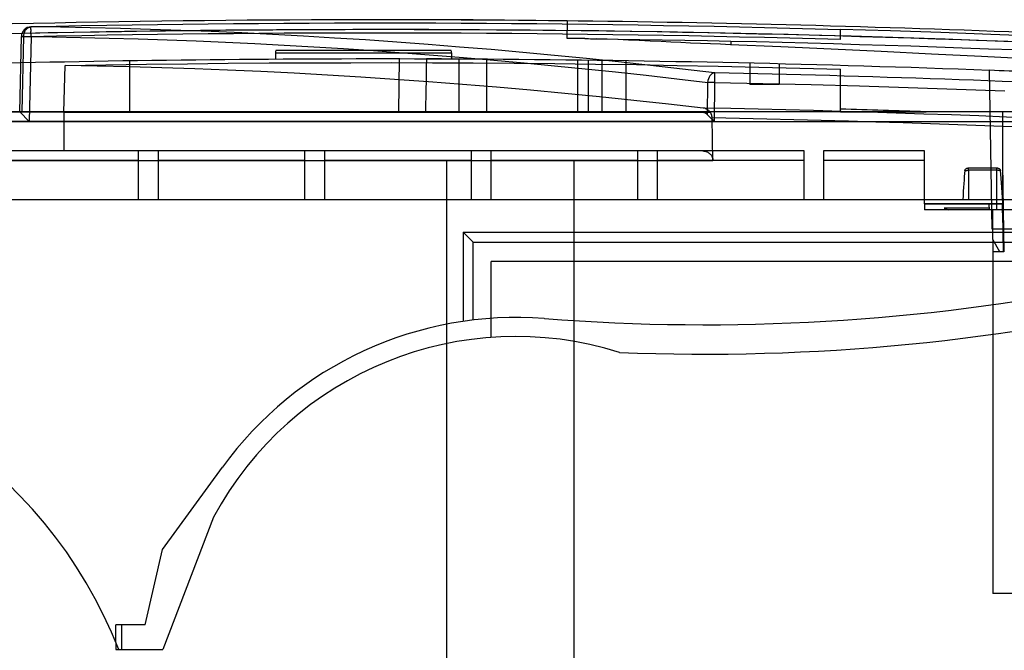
# Model space of a CAD drawing. Header units: millimetres. Extents: x -114 to 192, y -1608 to 324.
# Tile 5 of 9: x -2 to 98, y 259 to 324. Entities that reach past the tile are written whole.
import ezdxf

# ---------------------------------------------------------------- set-up
doc = ezdxf.new("R2010")
doc.units = ezdxf.units.MM
doc.layers.add('MAIN-1', color=7, linetype='Continuous')
doc.layers.add('MAIN-2', color=7, linetype='Continuous')

msp = doc.modelspace()

# ---------------------------------------------------------------- linework, layer by layer
at = {"layer": 'MAIN-1'}
for p, q in [((-1.09, 322.98), (-1.09, 322.99)), ((-1.09, 322.97), (-1.09, 322.98)), ((-1.09, 322.98), (-1.09, 322.98)), ((53.72, 323.43), (53.71, 323.39)), ((53.71, 323.39), (53.71, 323.35)), ((53.71, 323.35), (53.71, 323.3)), ((53.71, 323.3), (53.71, 323.25)), ((53.72, 323.61), (53.72, 323.61)), ((53.72, 323.61), (53.72, 323.6)), ((53.72, 323.6), (53.72, 323.59)), ((53.72, 323.59), (53.72, 323.58)), ((53.72, 323.58), (53.72, 323.56)), ((53.72, 323.56), (53.72, 323.54)), ((53.72, 323.54), (53.72, 323.52)), ((53.72, 323.52), (53.72, 323.49)), ((53.72, 323.49), (53.72, 323.46)), ((53.72, 323.46), (53.72, 323.43)), ((-3.85, 322.3), (-2, 322.34)), ((-2.06, 322.01), (-1.97, 322.01)), ((-1.97, 322.01), (-1.95, 322.01)), ((-1.95, 322.01), (-1.92, 322.01)), ((-1.92, 322.01), (-1.88, 322)), ((-1.88, 322), (-1.85, 322)), ((-1.85, 322), (-1.81, 322)), ((-1.81, 322), (-1.77, 322)), ((-1.77, 322), (-1.72, 322)), ((-1.72, 322), (-1.68, 322)), ((-1.68, 322), (-1.63, 322)), ((-1.63, 322), (-1.58, 322)), ((-1.58, 322), (-1.53, 322)), ((-1.53, 322), (-1.47, 322)), ((-1.47, 322), (-1.42, 321.99)), ((-1.42, 321.99), (-1.36, 321.99)), ((-1.36, 321.99), (-1.3, 321.99)), ((-1.3, 321.99), (-1.24, 321.99)), ((-1.06, 321.99), (-1.26, 313.32)), ((-1.24, 321.99), (-1.18, 321.99)), ((-1.18, 321.99), (-1.12, 321.99)), ((-1.12, 321.99), (-1.06, 321.99)), ((-1.09, 322.96), (-1.09, 322.97)), ((-1.09, 322.95), (-1.09, 322.96)), ((-1.09, 322.94), (-1.09, 322.95)), ((-1.09, 322.92), (-1.09, 322.94)), ((-1.09, 322.9), (-1.09, 322.92)), ((-1.08, 322.87), (-1.09, 322.9)), ((-1.08, 322.85), (-1.08, 322.87)), ((-1.08, 322.82), (-1.08, 322.85)), ((-1.08, 322.79), (-1.08, 322.82)), ((-1.08, 322.75), (-1.08, 322.79)), ((-1.08, 322.72), (-1.08, 322.75)), ((-1.07, 322.68), (-1.08, 322.72)), ((-1.08, 322.51), (-1.07, 322.56)), ((-1.08, 322.47), (-1.08, 322.51)), ((-1.08, 322.42), (-1.08, 322.47)), ((-1.08, 322.38), (-1.08, 322.42)), ((-1.08, 322.33), (-1.08, 322.38)), ((-1.08, 322.28), (-1.08, 322.33)), ((-1.07, 322.23), (-1.08, 322.28)), ((-1.07, 322.64), (-1.07, 322.68)), ((-1.07, 322.6), (-1.07, 322.64)), ((-1.07, 322.56), (-1.07, 322.6)), ((-1.07, 322.18), (-1.07, 322.23)), ((-1.07, 322.13), (-1.07, 322.18)), ((-1.07, 322.09), (-1.07, 322.13)), ((-1.07, 322.04), (-1.07, 322.09)), ((-1.06, 321.99), (-1.07, 322.04)), ((2.29, 314.27), (2.4, 319.03)), ((2.4, 319.03), (6.57, 319.1)), ((5.67, 318.98), (2.4, 319.03)), ((8.97, 318.9), (5.67, 318.98)), ((6.57, 319.1), (10.74, 319.17)), ((10.74, 319.17), (14.91, 319.22)), ((14.91, 319.22), (19.08, 319.27)), ((19.08, 319.27), (23.25, 319.3)), ((23.25, 319.3), (27.42, 319.32)), ((27.42, 319.32), (31.59, 319.33)), ((31.59, 319.33), (35.77, 319.34)), ((35.77, 319.34), (39.94, 319.33)), ((39.94, 319.33), (44.11, 319.31)), ((44.11, 319.31), (48.28, 319.28)), ((48.28, 319.28), (52.45, 319.24)), ((52.45, 319.24), (56.62, 319.19)), ((56.62, 319.19), (60.79, 319.13)), ((60.79, 319.13), (64.96, 319.06)), ((64.96, 319.06), (69.13, 318.98)), ((69.13, 318.98), (73.3, 318.88)), ((12.3, 318.81), (8.97, 318.9)), ((15.65, 318.7), (12.3, 318.81)), ((19.01, 318.57), (15.65, 318.7)), ((22.4, 318.42), (19.01, 318.57)), ((25.8, 318.25), (22.4, 318.42)), ((29.21, 318.06), (25.8, 318.25)), ((32.64, 317.85), (29.21, 318.06)), ((73.3, 318.88), (77.47, 318.78)), ((77.47, 318.78), (81.64, 318.67)), ((81.64, 318.57), (81.64, 318.67)), ((81.64, 318.45), (81.64, 318.57)), ((81.64, 318.32), (81.64, 318.45)), ((81.64, 318.18), (81.64, 318.32)), ((81.64, 318.03), (81.64, 318.18)), ((81.64, 317.86), (81.64, 318.03)), ((36.07, 317.62), (32.64, 317.85)), ((39.53, 317.38), (36.07, 317.62)), ((43, 317.11), (39.53, 317.38)), ((46.48, 316.82), (43, 317.11)), ((81.64, 317.68), (81.64, 317.86)), ((81.64, 317.49), (81.64, 317.68)), ((81.64, 317.29), (81.64, 317.49)), ((81.64, 317.08), (81.64, 317.29)), ((81.64, 316.85), (81.64, 317.08)), ((49.97, 316.52), (46.48, 316.82)), ((53.48, 316.19), (49.97, 316.52)), ((57, 315.85), (53.48, 316.19)), ((81.64, 316.61), (81.64, 316.85)), ((81.64, 316.36), (81.64, 316.61)), ((81.64, 316.1), (81.64, 316.36)), ((81.64, 315.82), (81.64, 316.1)), ((60.53, 315.48), (57, 315.85)), ((64.06, 315.1), (60.53, 315.48)), ((67.61, 314.7), (64.06, 315.1)), ((81.64, 315.53), (81.64, 315.82)), ((81.64, 315.23), (81.64, 315.53)), ((81.64, 314.92), (81.64, 315.23)), ((-1.26, 313.32), (-2.23, 314.32)), ((2.29, 314.27), (2.29, 310.32)), ((2.29, 314.27), (5.15, 314.27)), ((5.15, 314.27), (8.08, 314.27)), ((8.08, 314.27), (11.07, 314.27)), ((11.07, 314.27), (14.13, 314.27)), ((14.13, 314.27), (17.26, 314.27)), ((17.26, 314.27), (20.45, 314.27)), ((20.45, 314.27), (23.72, 314.27)), ((23.72, 314.27), (27.05, 314.27)), ((27.05, 314.27), (30.45, 314.27)), ((30.45, 314.27), (33.92, 314.27)), ((33.92, 314.27), (37.46, 314.27)), ((37.46, 314.27), (41.07, 314.27)), ((41.07, 314.27), (44.75, 314.27)), ((44.75, 314.27), (48.5, 314.27)), ((48.5, 314.27), (52.32, 314.27)), ((52.32, 314.27), (56.21, 314.27)), ((56.21, 314.27), (60.18, 314.27)), ((60.18, 314.27), (64.22, 314.27)), ((64.22, 314.27), (68.33, 314.27)), ((67.66, 314.69), (67.61, 314.7)), ((67.72, 314.68), (67.66, 314.69)), ((67.77, 314.67), (67.72, 314.68)), ((67.83, 314.65), (67.77, 314.67)), ((67.88, 314.63), (67.83, 314.65)), ((67.93, 314.6), (67.88, 314.63)), ((67.99, 314.58), (67.93, 314.6)), ((68.04, 314.55), (67.99, 314.58)), ((68.09, 314.52), (68.04, 314.55)), ((68.13, 314.48), (68.09, 314.52)), ((68.18, 314.44), (68.13, 314.48)), ((68.22, 314.4), (68.18, 314.44)), ((68.26, 314.36), (68.22, 314.4)), ((68.3, 314.31), (68.26, 314.36)), ((68.33, 314.27), (68.3, 314.31)), ((68.36, 314.23), (68.33, 314.27)), ((68.38, 314.2), (68.36, 314.23)), ((68.4, 314.16), (68.38, 314.2)), ((68.42, 314.13), (68.4, 314.16)), ((68.44, 314.09), (68.42, 314.13)), ((68.45, 314.05), (68.44, 314.09)), ((68.47, 314.01), (68.45, 314.05)), ((68.48, 313.97), (68.47, 314.01)), ((68.5, 313.92), (68.48, 313.97)), ((68.51, 313.88), (68.5, 313.92)), ((81.64, 314.59), (81.64, 314.92)), ((91.92, 314.32), (90.38, 314.32)), ((93.45, 314.32), (91.92, 314.32)), ((94.97, 314.32), (93.45, 314.32)), ((96.49, 314.32), (94.97, 314.32)), ((98.01, 314.32), (96.49, 314.32)), ((99.51, 314.32), (98.01, 314.32)), ((-92.26, 313.32), (-1.26, 313.32)), ((68.51, 313.84), (68.51, 313.88)), ((68.52, 313.79), (68.51, 313.84)), ((68.52, 313.75), (68.52, 313.79)), ((68.53, 313.7), (68.52, 313.75)), ((68.6, 309.34), (68.53, 313.7)), ((67.57, 310.32), (-88.64, 310.32)), ((67.57, 310.32), (67.62, 310.32)), ((67.62, 310.32), (67.67, 310.31)), ((67.67, 310.31), (67.73, 310.31)), ((67.73, 310.31), (67.78, 310.3)), ((67.78, 310.3), (67.83, 310.29)), ((67.83, 310.29), (67.88, 310.27)), ((67.88, 310.27), (67.93, 310.26)), ((67.93, 310.26), (67.98, 310.24)), ((67.98, 310.24), (68.02, 310.22)), ((68.02, 310.22), (68.07, 310.19)), ((68.07, 310.19), (68.12, 310.17)), ((68.12, 310.17), (68.17, 310.14)), ((68.17, 310.14), (68.21, 310.1)), ((68.21, 310.1), (68.26, 310.07)), ((68.26, 310.07), (68.3, 310.03)), ((68.3, 310.03), (68.34, 309.99)), ((68.34, 309.99), (68.38, 309.94)), ((68.38, 309.94), (68.42, 309.9)), ((-88.64, 309.34), (41.4, 309.34)), ((41.4, 309.34), (54.4, 309.34)), ((41.4, 249.12), (41.4, 309.34)), ((54.4, 309.34), (68.6, 309.34)), ((54.4, 309.34), (54.4, 249.12)), ((68.42, 309.9), (68.45, 309.84)), ((68.45, 309.84), (68.48, 309.79)), ((68.48, 309.79), (68.51, 309.73)), ((68.51, 309.73), (68.54, 309.67)), ((68.54, 309.67), (68.56, 309.61)), ((68.56, 309.61), (68.58, 309.54)), ((68.58, 309.54), (68.59, 309.48)), ((68.59, 309.48), (68.6, 309.41)), ((68.6, 309.41), (68.6, 309.34))]:
    msp.add_line(p, q, dxfattribs=at)
msp.add_arc((34.52, -1338.51), 1653.77, 88.06453, 88.3674, dxfattribs=at)
for centre, major_axis, ratio, start_param, end_param in [((34.49, -1344.07), (1666.43, 0), 1, 1.542496, 1.592131), ((81.64, 321.7), (0, 1), 0.000004, -1.570796, 0.000201), ((34.52, -1342.71), (0, -1662.42), 1, -3.119549, -3.108111), ((34.45, -1337.2), (-1652.48, -0.19), 0.999848, -1.645592, -1.590974), ((34.45, -1337.19), (1651.49, 0.19), 0.999848, 1.496, 1.550049)]:
    msp.add_ellipse(centre, major_axis=major_axis, ratio=ratio, start_param=start_param, end_param=end_param, dxfattribs=at)
at = {"layer": 'MAIN-2'}
for p, q in [((-1.19, 322.97), (-1.14, 322.98)), ((-1.14, 322.98), (-1.09, 322.99)), ((1.94, 322.95), (-1.09, 322.99)), ((-1.09, 322.99), (-1.09, 322.99)), ((-1.09, 322.99), (-1.09, 322.99)), ((-1.09, 322.99), (-1.09, 322.99)), ((-1.09, 322.99), (-1.09, 322.99)), ((-1.09, 322.99), (-1.09, 322.99)), ((-1.09, 322.99), (-1.09, 322.99)), ((37.72, 323.72), (34.52, 323.72)), ((40.92, 323.71), (37.72, 323.72)), ((44.12, 323.69), (40.92, 323.71)), ((47.32, 323.67), (44.12, 323.69)), ((50.52, 323.64), (47.32, 323.67)), ((53.72, 323.61), (50.52, 323.64)), ((53.71, 323.25), (53.71, 323.2)), ((53.71, 323.2), (53.71, 323.15)), ((53.71, 323.15), (53.71, 323.09)), ((53.71, 323.09), (53.71, 323.03)), ((53.71, 323.03), (53.71, 322.97)), ((53.72, 323.61), (53.72, 323.61)), ((53.72, 323.61), (53.72, 323.61)), ((53.72, 323.61), (53.72, 323.61)), ((53.72, 323.61), (53.72, 323.61)), ((53.72, 323.61), (53.72, 323.61)), ((53.72, 323.61), (53.72, 323.61)), ((-2.23, 314.32), (-2.06, 322.01)), ((-1.82, 322), (-2.06, 322.01)), ((-2, 322.34), (-0.16, 322.38)), ((-1.99, 314.32), (-1.82, 322)), ((-1.82, 322.07), (-1.81, 322.14)), ((-1.82, 322), (-1.82, 322.07)), ((-1.82, 322), (1.08, 321.97)), ((-1.81, 322.14), (-1.8, 322.21)), ((-1.8, 322.21), (-1.78, 322.28)), ((-1.78, 322.28), (-1.77, 322.34)), ((-1.77, 322.34), (-1.75, 322.41)), ((-1.75, 322.41), (-1.72, 322.47)), ((-1.72, 322.47), (-1.7, 322.53)), ((-1.7, 322.53), (-1.67, 322.58)), ((-1.67, 322.58), (-1.63, 322.64)), ((-1.63, 322.64), (-1.6, 322.69)), ((-1.6, 322.69), (-1.56, 322.73)), ((-1.56, 322.73), (-1.52, 322.78)), ((-1.52, 322.78), (-1.48, 322.82)), ((-1.48, 322.82), (-1.43, 322.85)), ((-1.43, 322.85), (-1.39, 322.89)), ((-1.39, 322.89), (-1.34, 322.91)), ((-1.34, 322.91), (-1.29, 322.94)), ((-1.29, 322.94), (-1.24, 322.96)), ((-1.24, 322.96), (-1.19, 322.97)), ((-0.16, 322.38), (1.62, 322.41)), ((1.62, 322.41), (3.34, 322.45)), ((4.98, 322.89), (1.94, 322.95)), ((3.34, 322.45), (5, 322.48)), ((8.05, 322.82), (4.98, 322.89)), ((5, 322.48), (6.61, 322.5)), ((6.61, 322.5), (8.18, 322.53)), ((11.13, 322.73), (8.05, 322.82)), ((8.18, 322.53), (9.71, 322.55)), ((9.71, 322.55), (11.2, 322.57)), ((14.22, 322.63), (11.13, 322.73)), ((11.2, 322.57), (12.66, 322.59)), ((12.66, 322.59), (14.09, 322.61)), ((14.09, 322.61), (15.5, 322.63)), ((17.34, 322.51), (14.22, 322.63)), ((15.5, 322.63), (16.88, 322.64)), ((16.88, 322.64), (18.25, 322.66)), ((20.46, 322.37), (17.34, 322.51)), ((18.25, 322.66), (19.6, 322.67)), ((19.6, 322.67), (20.94, 322.68)), ((23.6, 322.21), (20.46, 322.37)), ((20.94, 322.68), (22.29, 322.69)), ((22.29, 322.69), (23.64, 322.7)), ((26.76, 322.04), (23.6, 322.21)), ((23.64, 322.7), (25.03, 322.71)), ((25.03, 322.71), (26.44, 322.72)), ((26.44, 322.72), (27.91, 322.72)), ((29.93, 321.85), (26.76, 322.04)), ((27.91, 322.72), (29.43, 322.73)), ((29.43, 322.73), (31.01, 322.73)), ((31.01, 322.73), (32.66, 322.74)), ((32.66, 322.74), (34.39, 322.74)), ((34.39, 322.74), (36.19, 322.74)), ((36.19, 322.74), (38.07, 322.73)), ((38.07, 322.73), (40.05, 322.73)), ((40.05, 322.73), (42.11, 322.72)), ((42.11, 322.72), (44.26, 322.71)), ((44.26, 322.71), (46.49, 322.69)), ((46.49, 322.69), (48.81, 322.67)), ((48.81, 322.67), (51.22, 322.65)), ((51.22, 322.65), (53.7, 322.62)), ((53.71, 322.91), (53.7, 322.85)), ((53.7, 322.85), (53.7, 322.79)), ((53.7, 322.79), (53.7, 322.73)), ((53.7, 322.73), (53.7, 322.68)), ((53.7, 322.68), (53.7, 322.62)), ((56.93, 322.58), (53.7, 322.62)), ((53.7, 321.81), (53.7, 322.62)), ((53.71, 322.97), (53.71, 322.91)), ((60.16, 322.53), (56.93, 322.58)), ((63.39, 322.48), (60.16, 322.53)), ((66.62, 322.42), (63.39, 322.48)), ((69.84, 322.35), (66.62, 322.42)), ((73.07, 322.28), (69.84, 322.35)), ((76.29, 322.2), (73.07, 322.28)), ((79.5, 322.12), (76.29, 322.2)), ((82.72, 322.03), (79.5, 322.12)), ((86.76, 322.57), (81.64, 322.73)), ((81.64, 322.73), (81.64, 322.72)), ((81.64, 322.72), (81.64, 322.72)), ((81.64, 322.72), (81.64, 322.71)), ((81.64, 322.71), (81.64, 322.71)), ((81.64, 322.71), (81.64, 322.71)), ((81.64, 322.71), (81.64, 322.7)), ((81.64, 322.7), (81.64, 322.7)), ((85.93, 321.93), (82.72, 322.03)), ((91.88, 322.4), (86.76, 322.57)), ((97, 322.22), (91.88, 322.4)), ((102.12, 322.02), (97, 322.22)), ((1.08, 321.97), (3.99, 321.91)), ((3.99, 321.91), (6.92, 321.85)), ((6.92, 321.85), (9.86, 321.77)), ((9.86, 321.77), (12.82, 321.67)), ((12.82, 321.67), (15.8, 321.56)), ((15.8, 321.56), (18.79, 321.43)), ((18.79, 321.43), (21.79, 321.28)), ((21.79, 321.28), (24.8, 321.13)), ((24.8, 321.13), (27.83, 320.95)), ((33.11, 321.65), (29.93, 321.85)), ((36.3, 321.42), (33.11, 321.65)), ((39.51, 321.19), (36.3, 321.42)), ((42.72, 320.93), (39.51, 321.19)), ((53.96, 321.81), (53.7, 321.81)), ((54.22, 321.8), (53.96, 321.81)), ((54.47, 321.8), (54.22, 321.8)), ((54.73, 321.8), (54.47, 321.8)), ((54.99, 321.8), (54.73, 321.8)), ((55.24, 321.8), (54.99, 321.8)), ((55.5, 321.79), (55.24, 321.8)), ((55.5, 321.79), (55.7, 321.79)), ((55.7, 321.79), (55.9, 321.79)), ((55.9, 321.79), (56.1, 321.78)), ((56.1, 321.78), (56.31, 321.77)), ((56.31, 321.77), (56.51, 321.77)), ((56.51, 321.77), (56.71, 321.77)), ((56.71, 321.77), (58.91, 321.73)), ((57.79, 321.73), (56.71, 321.77)), ((58.88, 321.69), (57.79, 321.73)), ((59.98, 321.64), (58.88, 321.69)), ((58.91, 321.73), (61.15, 321.69)), ((61.08, 321.58), (59.98, 321.64)), ((62.19, 321.53), (61.08, 321.58)), ((61.15, 321.69), (63.42, 321.66)), ((63.3, 321.48), (62.19, 321.53)), ((64.3, 321.43), (63.3, 321.48)), ((63.42, 321.66), (65.72, 321.62)), ((65.31, 321.39), (64.3, 321.43)), ((66.32, 321.34), (65.31, 321.39)), ((65.72, 321.62), (68.05, 321.58)), ((67.34, 321.3), (66.32, 321.34)), ((68.36, 321.26), (67.34, 321.3)), ((68.05, 321.58), (70.42, 321.54)), ((69.38, 321.22), (68.36, 321.26)), ((70.41, 321.17), (69.38, 321.22)), ((70.42, 321.21), (70.41, 321.19)), ((70.41, 321.19), (70.41, 321.17)), ((75.55, 320.94), (70.41, 321.17)), ((70.42, 321.54), (73.05, 321.48)), ((70.42, 321.54), (70.42, 321.54)), ((70.42, 321.54), (70.42, 321.54)), ((70.42, 321.54), (70.42, 321.53)), ((70.42, 321.53), (70.42, 321.53)), ((70.42, 321.53), (70.42, 321.52)), ((70.42, 321.52), (70.42, 321.52)), ((70.42, 321.52), (70.42, 321.51)), ((70.42, 321.51), (70.42, 321.5)), ((70.42, 321.5), (70.42, 321.49)), ((70.42, 321.49), (70.42, 321.47)), ((70.42, 321.47), (70.42, 321.46)), ((70.42, 321.46), (70.42, 321.45)), ((70.42, 321.45), (70.42, 321.43)), ((70.42, 321.43), (70.42, 321.41)), ((70.42, 321.41), (70.42, 321.4)), ((70.42, 321.4), (70.42, 321.38)), ((70.42, 321.38), (70.42, 321.36)), ((70.42, 321.36), (70.42, 321.34)), ((70.42, 321.34), (70.42, 321.32)), ((70.42, 321.32), (70.42, 321.3)), ((70.42, 321.3), (70.42, 321.28)), ((70.42, 321.28), (70.42, 321.26)), ((70.42, 321.26), (70.42, 321.23)), ((70.42, 321.23), (70.42, 321.21)), ((73.05, 321.48), (75.68, 321.42)), ((75.68, 321.42), (78.31, 321.35)), ((78.31, 321.35), (80.94, 321.28)), ((80.94, 321.28), (83.57, 321.2)), ((83.57, 321.2), (86.19, 321.12)), ((89.14, 321.83), (85.93, 321.93)), ((86.19, 321.12), (88.82, 321.04)), ((88.82, 321.04), (91.44, 320.95)), ((92.34, 321.72), (89.14, 321.83)), ((95.54, 321.61), (92.34, 321.72)), ((98.74, 321.49), (95.54, 321.61)), ((23.89, 320.32), (23.89, 319.69)), ((23.89, 320.32), (23.89, 320.32)), ((23.89, 320.32), (41.9, 320.32)), ((23.98, 320.6), (41.81, 320.6)), ((27.83, 320.95), (30.87, 320.77)), ((30.87, 320.77), (33.92, 320.56)), ((33.92, 320.56), (36.98, 320.34)), ((36.98, 320.34), (40.05, 320.11)), ((40.05, 320.11), (43.13, 319.86)), ((41.9, 320.32), (41.9, 319.7)), ((41.9, 320.32), (41.9, 320.32)), ((45.95, 320.66), (42.72, 320.93)), ((49.19, 320.37), (45.95, 320.66)), ((52.43, 320.07), (49.19, 320.37)), ((55.68, 319.75), (52.43, 320.07)), ((80.68, 320.71), (75.55, 320.94)), ((85.81, 320.46), (80.68, 320.71)), ((90.94, 320.21), (85.81, 320.46)), ((96.06, 319.95), (90.94, 320.21)), ((91.44, 320.95), (94.07, 320.86)), ((94.07, 320.86), (96.75, 320.76)), ((96.75, 320.76), (99.46, 320.66)), ((9.01, 314.32), (9.01, 319.52)), ((23.89, 319.69), (23.89, 319.69)), ((36.5, 314.32), (36.59, 319.72)), ((39.33, 319.71), (39.31, 318.94)), ((41.9, 319.7), (41.9, 319.7)), ((42.65, 319.7), (42.65, 314.32)), ((43.13, 319.86), (46.22, 319.6)), ((45.48, 319.68), (45.48, 314.32)), ((46.22, 319.6), (49.32, 319.32)), ((49.32, 319.32), (52.42, 319.02)), ((52.42, 319.02), (55.54, 318.71)), ((54.77, 319.6), (54.77, 314.32)), ((54.77, 319.6), (54.77, 319.6)), ((58.95, 319.41), (55.68, 319.75)), ((55.9, 314.32), (55.9, 319.58)), ((57.27, 319.56), (57.27, 314.32)), ((57.27, 319.56), (57.27, 319.56)), ((62.22, 319.05), (58.95, 319.41)), ((59.73, 314.32), (59.73, 319.53)), ((65.5, 318.68), (62.22, 319.05)), ((72.37, 319.29), (72.37, 319.29)), ((72.37, 319.29), (72.37, 317.12)), ((75.37, 319.22), (75.37, 319.22)), ((75.37, 319.22), (75.37, 317.12)), ((101.19, 319.69), (96.06, 319.95)), ((39.3, 318.17), (39.29, 317.4)), ((39.31, 318.94), (39.3, 318.17)), ((55.54, 318.71), (58.66, 318.39)), ((58.66, 318.39), (61.79, 318.05)), ((61.79, 318.05), (64.92, 317.69)), ((68.78, 318.3), (65.5, 318.68)), ((96.87, 318.55), (96.87, 318.55)), ((97.15, 302.32), (96.87, 318.55)), ((39.29, 317.4), (39.28, 316.63)), ((64.92, 317.69), (68.07, 317.32)), ((68.05, 314.03), (68.07, 317.32)), ((68.76, 317.32), (68.74, 313.34)), ((68.76, 317.32), (73.71, 317.21)), ((72.37, 317.12), (72.37, 317.12)), ((75.37, 317.12), (72.37, 317.12)), ((73.71, 317.21), (78.66, 317.09)), ((75.37, 317.12), (75.37, 317.12)), ((78.66, 317.09), (83.6, 316.95)), ((83.6, 316.95), (88.54, 316.79)), ((39.28, 316.63), (39.26, 315.86)), ((88.54, 316.79), (93.49, 316.62)), ((93.49, 316.62), (98.43, 316.44)), ((39.25, 315.09), (39.24, 314.32)), ((39.26, 315.86), (39.25, 315.09)), ((-93.57, 314.32), (67.32, 314.32)), ((81.64, 314.32), (-21.22, 314.32)), ((39.24, 314.32), (45.48, 314.32)), ((54.77, 314.32), (45.48, 314.32)), ((54.77, 314.32), (54.77, 314.32)), ((57.27, 314.32), (57.27, 314.32)), ((81.64, 314.32), (57.27, 314.32)), ((97.31, 314.32), (67.32, 314.32)), ((67.32, 314.32), (67.39, 314.32)), ((67.39, 314.32), (67.46, 314.31)), ((67.46, 314.31), (67.53, 314.3)), ((67.53, 314.3), (67.6, 314.28)), ((67.6, 314.28), (67.67, 314.26)), ((67.67, 314.26), (67.73, 314.24)), ((67.73, 314.24), (67.8, 314.2)), ((67.8, 314.2), (67.86, 314.17)), ((67.86, 314.17), (67.93, 314.13)), ((67.93, 314.13), (67.99, 314.08)), ((67.99, 314.08), (68.05, 314.03)), ((68.1, 313.97), (68.05, 314.03)), ((68.16, 313.91), (68.1, 313.97)), ((81.64, 314.32), (81.64, 314.59)), ((81.64, 314.32), (81.64, 314.32)), ((81.64, 314.32), (90.38, 314.32)), ((96.94, 314.32), (96.94, 314.32)), ((98.18, 314.32), (98.18, 314.32)), ((98.18, 314.32), (98.18, 305.32)), ((68.74, 313.34), (-93.57, 313.34)), ((-92.26, 313.34), (159.66, 313.34)), ((68.22, 313.85), (68.16, 313.91)), ((68.29, 313.78), (68.22, 313.85)), ((68.36, 313.71), (68.29, 313.78)), ((68.43, 313.64), (68.36, 313.71)), ((68.5, 313.57), (68.43, 313.64)), ((68.58, 313.49), (68.5, 313.57)), ((68.66, 313.42), (68.58, 313.49)), ((68.74, 313.34), (68.66, 313.42)), ((9.92, 310.32), (9.92, 310.32)), ((9.92, 305.32), (9.92, 310.32)), ((11.92, 310.32), (11.92, 305.32)), ((11.92, 310.32), (11.92, 310.32)), ((26.92, 310.32), (26.92, 310.32)), ((26.92, 305.32), (26.92, 310.32)), ((28.92, 310.32), (28.92, 305.32)), ((28.92, 310.32), (28.92, 310.32)), ((43.92, 310.32), (43.92, 310.32)), ((43.92, 305.32), (43.92, 310.32)), ((45.92, 310.32), (45.92, 305.32)), ((45.92, 310.32), (45.92, 310.32)), ((60.92, 310.32), (60.92, 310.32)), ((60.92, 305.32), (60.92, 310.32)), ((62.92, 310.32), (62.92, 305.32)), ((62.92, 310.32), (62.92, 310.32)), ((77.92, 310.32), (67.57, 310.32)), ((77.92, 310.32), (77.92, 310.32)), ((77.92, 305.32), (77.92, 310.32)), ((79.92, 310.32), (79.92, 310.32)), ((90.22, 310.32), (79.92, 310.32)), ((79.92, 310.32), (79.92, 305.32)), ((90.22, 310.32), (90.22, 310.32)), ((90.22, 304.92), (90.22, 310.32)), ((9.92, 309.34), (-5.08, 309.34)), ((26.92, 309.34), (11.92, 309.34)), ((43.92, 309.34), (28.92, 309.34)), ((60.92, 309.34), (45.92, 309.34)), ((77.92, 309.34), (62.92, 309.34)), ((90.22, 309.34), (79.92, 309.34)), ((98.18, 309.05), (98.18, 309.05)), ((98.18, 309.05), (98.26, 304.32)), ((94.35, 308.35), (94.36, 308.37)), ((94.35, 308.34), (94.35, 308.35)), ((94.35, 308.32), (94.35, 308.34)), ((94.35, 308.32), (94.41, 308.32)), ((94.36, 308.37), (94.37, 308.38)), ((94.37, 308.4), (94.38, 308.41)), ((94.37, 308.38), (94.37, 308.4)), ((94.38, 308.41), (94.39, 308.43)), ((94.39, 308.43), (94.4, 308.44)), ((94.4, 308.44), (94.41, 308.46)), ((94.41, 308.46), (94.43, 308.47)), ((94.41, 308.32), (94.47, 308.33)), ((94.43, 308.47), (94.44, 308.48)), ((94.44, 308.48), (94.45, 308.49)), ((94.45, 308.49), (94.47, 308.5)), ((94.47, 308.5), (94.48, 308.51)), ((94.47, 308.33), (94.54, 308.33)), ((94.48, 308.51), (94.5, 308.52)), ((94.5, 308.52), (94.52, 308.53)), ((94.52, 308.53), (94.53, 308.54)), ((94.53, 308.54), (94.55, 308.55)), ((94.54, 308.33), (94.6, 308.33)), ((94.55, 308.55), (94.57, 308.56)), ((94.57, 308.56), (94.59, 308.56)), ((94.59, 308.56), (94.61, 308.57)), ((94.6, 308.33), (94.66, 308.34)), ((94.61, 308.57), (94.63, 308.57)), ((94.63, 308.57), (94.64, 308.57)), ((94.64, 308.57), (94.66, 308.58)), ((94.66, 308.58), (94.68, 308.58)), ((94.66, 308.34), (94.72, 308.34)), ((94.68, 308.58), (94.7, 308.58)), ((94.7, 308.58), (94.72, 308.58)), ((94.72, 308.58), (97.62, 308.58)), ((94.72, 308.34), (94.72, 308.58)), ((94.72, 308.34), (94.72, 305.32)), ((94.72, 308.34), (94.72, 308.34)), ((94.72, 308.34), (94.72, 308.34)), ((94.72, 308.34), (94.72, 308.34)), ((94.72, 308.34), (94.72, 308.34)), ((94.72, 308.34), (94.72, 308.34)), ((94.72, 308.34), (94.72, 308.34)), ((97.62, 308.34), (94.72, 308.34)), ((97.62, 308.58), (97.64, 308.58)), ((97.62, 308.34), (97.62, 308.58)), ((97.62, 308.34), (97.62, 308.34)), ((97.62, 308.34), (97.62, 308.34)), ((97.62, 308.34), (97.62, 308.34)), ((97.62, 308.34), (97.62, 308.34)), ((97.62, 308.34), (97.62, 308.34)), ((97.62, 308.34), (97.62, 308.34)), ((97.62, 304.32), (97.62, 308.34)), ((97.68, 308.34), (97.62, 308.34)), ((97.64, 308.58), (97.67, 308.58)), ((97.67, 308.58), (97.69, 308.58)), ((97.75, 308.33), (97.68, 308.34)), ((97.69, 308.58), (97.71, 308.57)), ((97.71, 308.57), (97.73, 308.57)), ((97.73, 308.57), (97.76, 308.56)), ((97.81, 308.33), (97.75, 308.33)), ((97.76, 308.56), (97.78, 308.55)), ((97.78, 308.55), (97.8, 308.54)), ((97.8, 308.54), (97.82, 308.53)), ((97.87, 308.33), (97.81, 308.33)), ((97.82, 308.53), (97.84, 308.52)), ((97.84, 308.52), (97.86, 308.51)), ((97.86, 308.51), (97.88, 308.5)), ((97.93, 308.32), (97.87, 308.33)), ((97.88, 308.5), (97.9, 308.49)), ((97.9, 308.49), (97.91, 308.47)), ((97.91, 308.47), (97.93, 308.46)), ((97.93, 308.46), (97.94, 308.44)), ((97.99, 308.32), (97.93, 308.32)), ((97.94, 308.44), (97.95, 308.42)), ((97.95, 308.42), (97.96, 308.41)), ((97.96, 308.41), (97.97, 308.39)), ((97.97, 308.39), (97.98, 308.37)), ((97.98, 308.37), (97.98, 308.36)), ((97.98, 308.36), (97.99, 308.34)), ((97.99, 308.34), (97.99, 308.32)), ((97.1, 305.32), (-57.4, 305.32)), ((9.92, 305.32), (9.92, 305.32)), ((11.92, 305.32), (11.92, 305.32)), ((26.92, 305.32), (26.92, 305.32)), ((28.92, 305.32), (28.92, 305.32)), ((43.92, 305.32), (43.92, 305.32)), ((45.92, 305.32), (45.92, 305.32)), ((60.92, 305.32), (60.92, 305.32)), ((62.92, 305.32), (62.92, 305.32)), ((77.92, 305.32), (77.92, 305.32)), ((79.92, 305.32), (79.92, 305.32)), ((90.22, 305.32), (90.22, 305.32)), ((90.22, 304.92), (90.22, 304.32)), ((98.18, 304.92), (90.22, 304.92)), ((90.22, 304.91), (98.18, 304.91)), ((96.85, 304.89), (90.22, 304.89)), ((96.86, 304.32), (96.85, 304.89)), ((97.1, 305.32), (97.1, 305.32)), ((101.1, 305.32), (97.1, 305.32)), ((98.18, 305.32), (98.18, 304.92)), ((98.18, 305.32), (98.18, 305.32)), ((98.18, 305.04), (98.18, 305.04)), ((98.25, 305.04), (98.18, 305.04)), ((98.18, 304.92), (98.18, 304.91)), ((98.18, 304.04), (98.18, 304.91)), ((98.25, 305.04), (98.25, 305.04)), ((90.22, 304.32), (90.22, 304.32)), ((96.86, 304.32), (90.22, 304.32)), ((90.22, 304.32), (90.22, 304.32)), ((90.22, 304.32), (90.22, 304.32)), ((159.68, 304.32), (90.22, 304.32)), ((92.24, 304.49), (92.31, 304.46)), ((96.86, 304.49), (92.24, 304.49)), ((92.29, 304.48), (92.66, 304.32)), ((92.29, 304.47), (92.34, 304.44)), ((96.86, 304.47), (92.29, 304.47)), ((92.31, 304.46), (92.37, 304.43)), ((92.34, 304.44), (92.4, 304.42)), ((92.37, 304.43), (92.44, 304.4)), ((92.4, 304.42), (92.46, 304.39)), ((92.44, 304.4), (92.5, 304.38)), ((92.46, 304.39), (92.52, 304.37)), ((92.5, 304.38), (92.57, 304.35)), ((92.52, 304.37), (92.57, 304.34)), ((92.57, 304.35), (92.63, 304.32)), ((92.57, 304.34), (92.63, 304.32)), ((96.86, 304.32), (96.86, 304.32)), ((96.86, 304.32), (96.86, 304.32)), ((97.22, 304.32), (96.86, 304.32)), ((97.22, 304.32), (97.22, 304.32)), ((97.22, 301.28), (97.22, 304.32)), ((97.22, 304.32), (97.22, 304.32)), ((98.26, 304.32), (97.22, 304.32)), ((98.18, 304.01), (98.18, 304.04)), ((98.26, 304.04), (98.18, 304.04)), ((98.18, 304.01), (98.23, 304.01)), ((98.26, 304.04), (98.23, 304.01)), ((98.3, 300.03), (98.23, 304.01)), ((98.26, 304.32), (98.33, 300.03)), ((98.26, 304.32), (98.26, 304.32)), ((43.09, 302.03), (103.5, 302.03)), ((43.09, 302.03), (43.09, 292.92)), ((43.09, 302.03), (44.09, 301.02)), ((104.59, 302.32), (97.15, 302.32)), ((97.15, 302.32), (97.15, 302.32)), ((44.09, 293.06), (44.09, 301.02)), ((44.09, 301.02), (102.5, 301.02)), ((97.22, 301.28), (97.22, 301.28)), ((97.22, 301.28), (97.22, 265.12)), ((97.93, 300.03), (97.22, 301.28)), ((97.22, 300.03), (97.22, 300.03)), ((97.93, 300.03), (97.22, 300.03)), ((98.33, 300.03), (97.93, 300.03)), ((97.93, 300.03), (97.93, 300.03)), ((98.33, 300.03), (98.33, 300.03)), ((100.34, 299.02), (45.94, 299.02)), ((45.94, 291.28), (45.94, 299.02)), ((45.94, 299.02), (45.94, 299.02)), ((51.38, 293.2), (51.38, 293.2)), ((45.94, 291.28), (45.94, 291.28)), ((59.06, 289.74), (59.06, 289.74)), ((12.37, 269.61), (18.48, 278.02)), ((18.48, 278.02), (18.48, 278.02)), ((17.57, 272.92), (12.39, 259.42)), ((17.57, 272.92), (17.57, 272.92)), ((10.6, 261.92), (12.37, 269.61)), ((12.37, 269.61), (12.37, 269.61)), ((97.22, 265.12), (97.22, 265.12)), ((126.32, 265.12), (97.22, 265.12)), ((7.59, 260.12), (7.59, 261.92)), ((7.59, 261.92), (7.59, 261.92)), ((10.6, 261.92), (7.59, 261.92)), ((7.59, 261.92), (7.59, 261.92)), ((8.2, 261.92), (8.2, 261.92)), ((8.2, 259.42), (8.2, 261.92)), ((10.6, 261.92), (10.6, 261.92)), ((7.59, 260.12), (7.59, 259.42)), ((7.59, 259.42), (7.59, 259.42)), ((7.59, 259.42), (7.88, 259.42)), ((7.59, 259.42), (7.59, 259.42)), ((7.88, 259.42), (7.88, 259.42)), ((7.88, 259.42), (12.39, 259.42)), ((7.88, 259.42), (7.88, 259.42)), ((8.2, 259.42), (8.2, 259.42)), ((12.39, 259.42), (12.39, 259.42))]:
    msp.add_line(p, q, dxfattribs=at)
for centre, radius, start, end in [((34.52, -1342.71), 1666.42, 89.56293, 91.96683), ((-1.06, 321.99), 1, 91.2645, 178.725), ((34.52, -1342.71), 1666.42, 86.22144, 89.56293), ((34.52, -1342.71), 1665.42, 86.25862, 91.96683), ((67.82, 503.95), 211.38, 265.5395, 281.1494), ((67.82, 503.95), 214.38, 267.6586, 283.4762), ((48.49, 256.22), 37.1, 85.5395, 144.0065), ((48.49, 256.22), 35.15, 72.5059, 151.6337), ((-36.6, 241.92), 47.8, 21.4758, 164.0317)]:
    msp.add_arc(centre, radius, start, end, dxfattribs=at)
for centre, major_axis, ratio, start_param, end_param in [((34.49, -1344.07), (-1667.43, 0), 1, -1.59908, -1.549461), ((34.49, -1344.07), (-1667.43, 0), 1, -1.59908, -1.549461), ((24.39, 320.32), (-0.5, 0), 1, -0.598614, 0), ((41.4, 320.32), (0.5, 0), 1, 0, 0.598614), ((34.52, -1342.71), (0, -1662.42), 1, 3.134956, 3.163637), ((34.52, -3005.07), (0, -3324.79), 0.707107, 3.136932, 3.139548), ((34.52, -1342.71), (0, -1662.42), 1, 3.10408, 3.134956), ((68.76, 317.3), (-0.119, -0.993), 0.692993, -2.970199, -1.505453), ((68.76, 317.3), (-0.119, -0.993), 0.692993, -2.999619, -2.970199), ((68.76, 317.3), (-0.021, -1), 0.000364, -3.037845, -1.588398), ((34.44, -1337.2), (1656.1, 0.28), 0.999848, 1.493102, 1.549885), ((34.52, -1342.71), (0, -1662.43), 1, 3.10167, 3.10408), ((68.76, 317.3), (1, -0.007), 0.017452, 1.572568, 2.338473), ((94.72, 195.72), (0, 114.6), 0.017452, 0.187114, 0.296486), ((97.62, 195.72), (0, 114.6), 0.017452, -0.325025, -0.187115), ((86.95, 304.47), (-5.35, 0), 0.017453, -3.100869, -2.997857), ((86.95, 304.47), (-5.35, 0), 0.017453, 3.079794, 3.182317)]:
    msp.add_ellipse(centre, major_axis=major_axis, ratio=ratio, start_param=start_param, end_param=end_param, dxfattribs=at)

doc.saveas('drawing.dxf')
